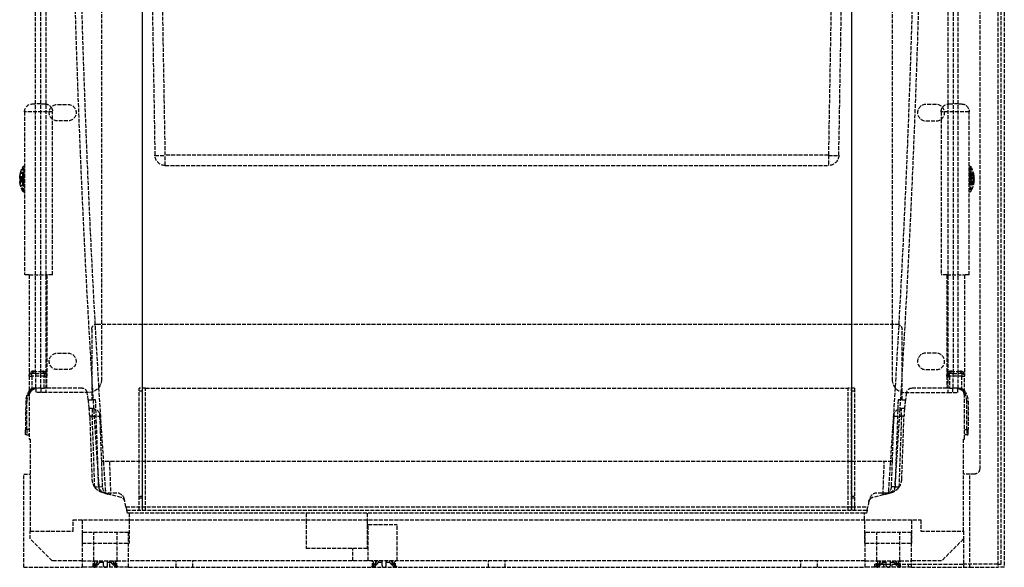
# Model space of a CAD drawing. Header units: millimetres. Extents: x 0 to 388, y 0 to 423.
# Tile 1 of 2: x 5 to 385, y 0 to 211. Entities that reach past the tile are written whole.
import ezdxf

# ---------------------------------------------------------------- set-up
doc = ezdxf.new("R2010")
doc.units = ezdxf.units.MM
doc.header["$LTSCALE"] = 10
doc.linetypes.add('ALLCAD_Strich', pattern=[0.2, 0.15, -0.05])
doc.layers.add('BESCH_KONT_sich_schn_ansi_2d', color=40, linetype='Continuous')

msp = doc.modelspace()

# ---------------------------------------------------------------- linework, layer by layer
at = {"layer": 'BESCH_KONT_sich_schn_ansi_2d', "linetype": 'ALLCAD_Strich', "extrusion": (0, 1, -2.22045e-16)}
for p, q in [((375.75, 389.25), (375.75, 38)), ((382.75, 390.25), (382.75, 0)), ((384, 1.25), (384, 390.25)), ((385.25, 390.25), (385.25, 0)), ((11.5, 74.84), (11.5, 348.42)), ((13.5, 348.42), (13.5, 74.84)), ((15.5, 348.49), (15.5, 67.49)), ((363.5, 348.49), (363.5, 67.49)), ((365.5, 348.42), (365.5, 74.84)), ((367.5, 74.84), (367.5, 348.42)), ((37, 343.49), (37, 72.49)), ((54.35, 344.57), (57.59, 159.02)), ((61.59, 159.02), (58.35, 344.57)), ((320.65, 344.57), (317.41, 159.02)), ((321.41, 159.02), (324.65, 344.57)), ((342, 343.49), (342, 72.49)), ((10.3, 178.84), (11.5, 178.84)), ((13.5, 178.84), (11.5, 178.84)), ((13.5, 178.84), (15.1, 178.84)), ((20, 178.69), (24, 178.69)), ((359, 178.69), (355, 178.69)), ((363.9, 178.84), (365.5, 178.84)), ((367.5, 178.84), (365.5, 178.84)), ((367.5, 178.84), (368.7, 178.84)), ((7.3, 175.84), (7.3, 112.84)), ((18.1, 175.84), (7.3, 175.84)), ((18.1, 172.92), (18.1, 175.84)), ((360.9, 175.84), (360.9, 172.92)), ((371.7, 175.84), (360.9, 175.84)), ((371.7, 112.84), (371.7, 175.84)), ((18.1, 112.84), (18.1, 172.92)), ((24, 172.29), (20, 172.29)), ((355, 172.29), (359, 172.29)), ((360.9, 172.92), (360.9, 112.84)), ((61.59, 155.09), (61.59, 159.02)), ((317.41, 159.02), (61.59, 159.02)), ((317.41, 159.02), (317.41, 155.09)), ((7.3, 152.39), (5.75, 152.39)), ((5.75, 152.19), (7.3, 152.19)), ((6.67, 145.1), (6.67, 154.59)), ((7.1, 144.84), (7.1, 154.84)), ((7.1, 154.84), (7.3, 154.84)), ((61.59, 155.09), (317.41, 155.09)), ((371.9, 154.84), (371.7, 154.84)), ((373.25, 152.08), (371.7, 152.08)), ((371.9, 154.84), (371.9, 153.05)), ((371.9, 153.05), (371.9, 144.84)), ((372.33, 154.59), (372.33, 152.89)), ((372.33, 152.89), (372.33, 145.1)), ((5.43, 150.44), (5.73, 150.44)), ((5.73, 150.23), (5.43, 150.23)), ((7.3, 149.46), (5.43, 149.46)), ((5.43, 149.25), (5.44, 149.25)), ((5.44, 149.25), (7.3, 149.25)), ((5.73, 150.44), (7.3, 150.44)), ((7.3, 150.23), (5.73, 150.23)), ((5.75, 150.84), (7.3, 150.84)), ((7.3, 149.86), (5.75, 149.86)), ((7.3, 149.82), (5.75, 149.82)), ((5.75, 148.84), (7.3, 148.84)), ((371.7, 151.83), (373.25, 151.83)), ((371.7, 151.44), (373.25, 151.44)), ((373.25, 151.06), (371.7, 151.06)), ((371.7, 150.55), (373.43, 150.55)), ((373.56, 149.91), (371.7, 149.91)), ((373.57, 149.78), (371.7, 149.78)), ((371.7, 149.14), (373.49, 149.14)), ((373.25, 148.63), (371.7, 148.63)), ((371.7, 148.25), (373.25, 148.25)), ((373.43, 150.55), (373.57, 150.55)), ((373.49, 149.14), (373.57, 149.14)), ((373.57, 149.91), (373.56, 149.91)), ((5.75, 147.5), (7.3, 147.5)), ((7.3, 147.29), (5.75, 147.29)), ((7.1, 144.84), (7.3, 144.84)), ((371.7, 147.86), (373.25, 147.86)), ((373.25, 147.6), (371.7, 147.6)), ((371.9, 144.84), (371.7, 144.84)), ((9.1, 112.84), (7.3, 112.84)), ((9.1, 112.84), (9.1, 73.84)), ((9.1, 112.84), (15.9, 112.84)), ((15.9, 112.84), (15.9, 73.84)), ((18.1, 112.84), (15.9, 112.84)), ((363.1, 112.84), (360.9, 112.84)), ((363.1, 112.84), (369.9, 112.84)), ((363.1, 112.84), (363.1, 73.84)), ((369.9, 112.84), (369.9, 73.84)), ((371.7, 112.84), (369.9, 112.84)), ((33.2, 91.84), (33.2, 67.64)), ((35.2, 93.84), (343.8, 93.84)), ((345.8, 67.64), (345.8, 91.84)), ((20, 82.69), (24, 82.69)), ((359, 82.69), (355, 82.69)), ((24, 76.29), (20, 76.29)), ((355, 76.29), (359, 76.29)), ((9.1, 73.84), (9.1, 49.5)), ((9.1, 73.84), (10.1, 73.84)), ((11.53, 74.84), (10.1, 74.84)), ((10.1, 73.84), (10.1, 74.83)), ((14.9, 73.84), (10.1, 73.84)), ((10.1, 73.84), (10.1, 68.33)), ((11.53, 74.84), (11.53, 69.04)), ((13.5, 74.84), (13.56, 74.84)), ((14.9, 74.84), (13.56, 74.84)), ((13.56, 69.09), (13.56, 74.84)), ((14.9, 74.83), (14.9, 73.84)), ((14.9, 73.84), (15.9, 73.84)), ((14.9, 69.09), (14.9, 73.84)), ((15.9, 69.09), (15.9, 73.84)), ((363.1, 73.84), (363.1, 69.09)), ((363.1, 73.84), (364.1, 73.84)), ((365.44, 74.84), (364.1, 74.84)), ((364.1, 73.84), (364.1, 74.83)), ((368.9, 73.84), (364.1, 73.84)), ((364.1, 73.84), (364.1, 69.09)), ((365.44, 74.84), (365.44, 69.09)), ((365.44, 74.84), (365.5, 74.84)), ((368.9, 74.84), (367.47, 74.84)), ((367.47, 69.04), (367.47, 74.84)), ((368.9, 74.83), (368.9, 73.84)), ((368.9, 73.84), (369.9, 73.84)), ((368.9, 68.33), (368.9, 73.84)), ((369.9, 49.5), (369.9, 73.84)), ((12.1, 69.09), (10.8, 69.09)), ((10.8, 69.09), (10.8, 68.8)), ((11.63, 69.06), (11.63, 67.49)), ((13.77, 69.09), (12.1, 69.09)), ((13.77, 69.09), (14.9, 69.09)), ((13.77, 67.49), (13.77, 69.09)), ((15.9, 69.09), (14.9, 69.09)), ((29.51, 69.09), (15.9, 69.09)), ((54, 69.09), (51.5, 69.09)), ((51.5, 22.09), (51.5, 69.09)), ((52.75, 22.09), (52.75, 69.09)), ((54, 22.09), (54, 69.09)), ((54, 69.09), (325, 69.09)), ((325, 22.09), (325, 69.09)), ((327.5, 69.09), (325, 69.09)), ((326.25, 22.09), (326.25, 69.09)), ((327.5, 69.09), (327.5, 22.09)), ((363.1, 69.09), (349.49, 69.09)), ((364.1, 69.09), (363.1, 69.09)), ((364.1, 69.09), (365.23, 69.09)), ((365.23, 69.09), (365.23, 67.49)), ((366.9, 69.09), (365.23, 69.09)), ((366.9, 69.09), (368.2, 69.09)), ((367.37, 67.49), (367.37, 69.06)), ((368.2, 69.09), (368.2, 68.8)), ((15.5, 67.49), (11.63, 67.49)), ((32, 67.49), (15.5, 67.49)), ((31.88, 64.65), (31.49, 67.37)), ((31.88, 64.65), (33.2, 64.65)), ((33.2, 67.64), (33.2, 64.65)), ((34.72, 64.65), (33.2, 64.65)), ((35.88, 31.57), (34.72, 64.65)), ((52.75, 67.95), (51.5, 67.95)), ((327.5, 67.95), (326.25, 67.95)), ((344.28, 64.65), (343.12, 31.57)), ((345.8, 64.65), (344.28, 64.65)), ((345.8, 64.65), (345.8, 67.64)), ((345.8, 64.65), (347.12, 64.65)), ((347, 67.49), (363.5, 67.49)), ((347.51, 67.37), (347.12, 64.65)), ((363.5, 67.49), (367.37, 67.49)), ((7.75, 64.09), (7.65, 53.15)), ((8.15, 53.16), (8.25, 64.11)), ((33.44, 61.29), (32.26, 61.29)), ((33.44, 61.29), (33.44, 58.29)), ((346.74, 61.29), (345.56, 61.29)), ((345.56, 58.29), (345.56, 61.29)), ((370.85, 53.16), (370.75, 64.11)), ((371.25, 64.09), (371.35, 53.15)), ((33.44, 58.29), (32.44, 58.29)), ((32.45, 58.09), (33.29, 33.98)), ((33.44, 58.29), (36.23, 58.39)), ((34.4, 30.95), (33.44, 58.29)), ((37.05, 40.84), (36.44, 58.4)), ((342.56, 58.4), (341.95, 40.84)), ((342.77, 58.39), (345.56, 58.29)), ((345.56, 58.29), (344.6, 30.95)), ((346.56, 58.29), (345.56, 58.29)), ((345.71, 33.98), (346.55, 58.09)), ((7.64, 51.6), (7.65, 53.15)), ((8.15, 53.16), (8.14, 51.09)), ((8.14, 51.09), (8.84, 51.09)), ((9.1, 53.16), (8.15, 53.16)), ((9.1, 51.61), (8.84, 51.09)), ((9.1, 49.5), (9.5, 49.5)), ((9.5, 49.5), (9.5, 14)), ((369.5, 14), (369.5, 49.5)), ((369.5, 49.5), (369.9, 49.5)), ((369.9, 53.16), (370.85, 53.16)), ((369.9, 51.61), (370.16, 51.09)), ((370.86, 51.09), (370.16, 51.09)), ((370.85, 53.16), (370.86, 51.09)), ((371.36, 51.6), (371.35, 53.15)), ((341.95, 40.84), (37.05, 40.84)), ((37.4, 31.05), (37.05, 40.84)), ((40.06, 40.84), (40.5, 28.02)), ((338.5, 28.02), (338.94, 40.84)), ((341.95, 40.84), (341.6, 31.05)), ((7, 0), (7, 36)), ((7, 36), (9.5, 36)), ((372, 36), (369.5, 36)), ((373.75, 36), (372, 36)), ((372, 0), (372, 36)), ((37.4, 31.05), (34.4, 30.95)), ((344.6, 30.95), (341.6, 31.05)), ((42.87, 28.67), (38.88, 28.67)), ((40.5, 28.02), (39.62, 28.26)), ((44.55, 26.94), (40.5, 28.02)), ((51.5, 27.5), (52.75, 27.5)), ((52.75, 26.64), (51.5, 26.64)), ((326.25, 27.5), (327.5, 27.5)), ((327.5, 26.64), (326.25, 26.64)), ((338.5, 28.02), (334.45, 26.94)), ((340.12, 28.67), (336.13, 28.67)), ((339.38, 28.26), (338.5, 28.02)), ((45.99, 25.42), (45.81, 26.3)), ((46.43, 23.34), (45.99, 25.42)), ((46.43, 23.34), (332.57, 23.34)), ((46.43, 23.34), (46.7, 22.09)), ((332.3, 22.09), (332.57, 23.34)), ((333.01, 25.42), (332.57, 23.34)), ((333.19, 26.3), (333.01, 25.42)), ((46.7, 22.09), (332.3, 22.09)), ((46.97, 20.84), (46.7, 22.09)), ((47.7, 20.84), (46.97, 20.84)), ((47.7, 20.84), (47.7, 18.34)), ((331.3, 20.84), (47.7, 20.84)), ((116, 20.84), (116, 18.34)), ((139.5, 20.84), (139.5, 18.34)), ((331.3, 18.34), (331.3, 20.84)), ((332.03, 20.84), (331.3, 20.84)), ((332.3, 22.09), (332.03, 20.84)), ((26, 14), (26, 18.34)), ((26, 18.34), (353, 18.34)), ((29.5, 18.34), (29.5, 9.34)), ((47.7, 18.34), (47.7, 9.34)), ((116, 18.34), (116, 7.29)), ((139.5, 18.34), (139.5, 7.29)), ((139.5, 16.5), (139.9, 16.5)), ((139.9, 16.5), (151.1, 16.5)), ((139.9, 2.5), (139.9, 16.5)), ((151.1, 2.5), (151.1, 16.5)), ((331.3, 18.34), (331.3, 9.34)), ((349.5, 18.34), (349.5, 9.34)), ((353, 18.34), (353, 14)), ((9.5, 14), (26, 14)), ((9.5, 10.94), (9.5, 14)), ((16.99, 14.01), (16.99, 14.01)), ((16.99, 14), (16.99, 14.01)), ((16.99, 14.01), (16.99, 14)), ((16.99, 14.01), (16.99, 14.01)), ((16.99, 14.01), (16.99, 14)), ((16.99, 14), (16.99, 14)), ((16.99, 14), (16.99, 14)), ((17, 14), (17, 14.01)), ((17, 14), (17, 14.01)), ((17, 14.01), (17, 14.01)), ((17, 14.01), (17, 14)), ((17, 14.01), (17, 14.01)), ((17, 14), (17, 14.01)), ((17, 14.01), (17, 14.01)), ((17, 14.01), (17, 14.01)), ((17, 14), (17, 14)), ((17, 14), (17, 14)), ((17, 14), (17, 14)), ((17, 14), (17, 14)), ((17.01, 14.01), (17.01, 14.01)), ((17.01, 14.01), (17.01, 14)), ((17.01, 14.01), (17.01, 14.01)), ((17.01, 14.01), (17.01, 14)), ((17.01, 14), (17.01, 14.01)), ((17.01, 14), (17.01, 14)), ((17.01, 14), (17.01, 14)), ((29.61, 0), (29.61, 13.5)), ((47.41, 13.5), (29.61, 13.5)), ((34.04, 2.5), (34.04, 13.5)), ((42.98, 2.5), (42.98, 13.5)), ((47.41, 0), (47.41, 13.5)), ((331.59, 0), (331.59, 13.5)), ((349.39, 13.5), (331.59, 13.5)), ((336.03, 2.5), (336.03, 13.5)), ((344.96, 2.5), (344.96, 13.5)), ((349.39, 0), (349.39, 13.5)), ((353, 14), (369.5, 14)), ((369.5, 14), (369.5, 10.94)), ((17.94, 2.5), (9.5, 10.94)), ((29.5, 9.34), (29.61, 9.34)), ((29.61, 9.34), (47.41, 9.34)), ((47.41, 9.34), (47.7, 9.34)), ((331.3, 9.34), (331.59, 9.34)), ((331.59, 9.34), (349.39, 9.34)), ((349.39, 9.34), (349.5, 9.34)), ((369.5, 10.94), (361.07, 2.5)), ((369.5, 10.94), (369.5, 0)), ((139.5, 7.29), (116, 7.29)), ((134, 2.5), (134, 7.29)), ((7, 0), (29.61, 0)), ((29.61, 2.5), (17.94, 2.5)), ((29.61, 2.5), (34.04, 2.5)), ((47.41, 0), (29.61, 0)), ((35.46, 1.95), (33.51, 0)), ((33.75, 0), (33.75, 2.5)), ((34.04, 2.5), (42.98, 2.5)), ((34.07, 0.09), (34.07, 2.5)), ((34.47, 0.72), (34.47, 2.5)), ((35.27, 0.72), (35.27, 2.5)), ((35.46, 1.95), (35.46, 2.5)), ((35.46, 1.95), (35.56, 1.95)), ((35.56, 1.95), (35.56, 2.5)), ((36.36, 1.95), (36.36, 2.5)), ((36.36, 1.95), (37.71, 1.95)), ((37.71, 0.72), (37.71, 2.5)), ((39.31, 0.72), (39.31, 2.5)), ((39.31, 1.95), (40.66, 1.95)), ((40.25, 0), (40.25, 2.5)), ((40.66, 1.95), (40.66, 2.5)), ((41.46, 1.95), (41.46, 2.5)), ((41.46, 1.95), (41.56, 1.95)), ((41.56, 1.95), (41.56, 2.5)), ((41.56, 1.95), (43.51, 0)), ((41.75, 0.72), (41.75, 2.5)), ((42.55, 0.72), (42.55, 2.5)), ((42.95, 0.09), (42.95, 2.5)), ((42.98, 2.5), (47.41, 2.5)), ((331.59, 2.5), (47.41, 2.5)), ((47.41, 0), (331.59, 0)), ((65.75, 0), (65.75, 2.5)), ((72.25, 0), (72.25, 2.5)), ((142.95, 1.95), (141, 0)), ((141.56, 0.09), (141.56, 2.5)), ((141.96, 0.72), (141.96, 2.5)), ((142.76, 0.72), (142.76, 2.5)), ((142.95, 1.95), (142.95, 2.5)), ((142.95, 1.95), (143.05, 1.95)), ((143.05, 1.95), (143.05, 2.5)), ((143.85, 1.95), (143.85, 2.5)), ((143.85, 1.95), (145.2, 1.95)), ((145.2, 0.72), (145.2, 2.5)), ((146.8, 0.72), (146.8, 2.5)), ((146.8, 1.95), (148.15, 1.95)), ((148.15, 1.95), (148.15, 2.5)), ((148.95, 1.95), (148.95, 2.5)), ((148.95, 1.95), (149.05, 1.95)), ((149.05, 1.95), (149.05, 2.5)), ((149.05, 1.95), (151, 0)), ((149.24, 0.72), (149.24, 2.5)), ((150.04, 0.72), (150.04, 2.5)), ((150.44, 0.09), (150.44, 2.5)), ((186.25, 0), (186.25, 2.5)), ((192.75, 0), (192.75, 2.5)), ((306.75, 0), (306.75, 2.5)), ((313.25, 0), (313.25, 2.5)), ((331.59, 2.5), (336.03, 2.5)), ((349.39, 0), (331.59, 0)), ((335.81, 1.25), (335.25, 1.25)), ((335.25, 0), (335.25, 1.25)), ((337.44, 1.95), (335.49, 0)), ((335.81, 1.25), (369.5, 1.25)), ((335.81, 1.25), (335.81, 0)), ((336.03, 2.5), (344.96, 2.5)), ((336.05, 0.09), (336.05, 2.5)), ((336.45, 0.72), (336.45, 2.5)), ((337.25, 0.72), (337.25, 2.5)), ((337.44, 1.95), (337.44, 2.5)), ((337.44, 1.95), (337.54, 1.95)), ((337.54, 1.95), (337.54, 2.5)), ((338.34, 1.95), (338.34, 2.5)), ((338.34, 1.95), (339.69, 1.95)), ((338.75, 0), (338.75, 2.5)), ((339.69, 0.72), (339.69, 2.5)), ((341.29, 0.72), (341.29, 2.5)), ((341.29, 1.95), (342.64, 1.95)), ((341.9, 1.25), (341.9, 0)), ((342.64, 1.95), (342.64, 2.5)), ((343.44, 1.95), (343.44, 2.5)), ((343.44, 1.95), (343.54, 1.95)), ((343.54, 1.95), (343.54, 2.5)), ((343.54, 1.95), (345.49, 0)), ((343.73, 0.72), (343.73, 2.5)), ((344.53, 0.72), (344.53, 2.5)), ((344.93, 0.09), (344.93, 2.5)), ((344.96, 2.5), (349.39, 2.5)), ((345.25, 0), (345.25, 2.5)), ((348.1, 1.25), (348.1, 0)), ((361.07, 2.5), (349.39, 2.5)), ((349.39, 0), (372, 0)), ((382.75, 1.25), (369.5, 1.25)), ((382.75, 1.25), (384, 1.25)), ((372, 0), (382.75, 0)), ((385.25, 0), (382.75, 0))]:
    msp.add_line(p, q, dxfattribs=at)
at = {"layer": 'BESCH_KONT_sich_schn_ansi_2d', "linetype": 'ALLCAD_Strich', "extrusion": (0, -2.22045e-16, -1)}
for centre, radius, start, end in [((-10.3, 175.84), 3, 0, 90), ((-15.1, 175.84), 3, 90, 145.043), ((-20, 175.49), 3.2, 270, 90), ((-24, 175.49), 3.2, 90, 270), ((-363.9, 175.84), 3, 34.957, 90), ((-368.7, 175.84), 3, 90, 180), ((-15.1, 175.84), 3, 145.043, 180), ((-363.9, 175.84), 3, 0, 34.957), ((-61.59, 159.09), 4, 270, 359), ((-317.41, 159.09), 4, 181, 270), ((-14.94, 149.84), 9.54, 14.9049, 29.8628), ((-7.1, 154.34), 0.5, 29.8628, 90), ((-371.9, 154.34), 0.5, 90, 150.1372), ((-364.06, 149.84), 9.54, 150.1372, 175.3078), ((-364.06, 149.84), 9.54, 184.6922, 209.8628), ((-14.94, 149.84), 9.54, 330.1372, 345.0951), ((-7.1, 145.34), 0.5, 270, 330.1372), ((-371.9, 145.34), 0.5, 209.8628, 270), ((-35.2, 91.84), 2, 360, 90), ((-343.8, 91.84), 2, 90, 180), ((-20, 79.49), 3.2, 270, 90), ((-24, 79.49), 3.2, 90, 270), ((-10.1, 73.84), 1, 0, 90), ((-14.9, 73.84), 1, 90, 180), ((-32, 72.49), 5, 180, 270), ((-364.1, 73.84), 1, 360, 90), ((-368.9, 73.84), 1, 90, 180), ((-10.8, 67.11), 1.5, 37.75, 73.9462), ((-12.1, 66.09), 3, 48.1897, 79.074), ((-366.9, 66.09), 3, 100.926, 131.8103), ((-368.2, 67.09), 2, 90, 142.25), ((-14.75, 64.05), 6.5, 0.5, 29.6365), ((-14.75, 64.05), 6.5, 29.6365, 37.75), ((-364.25, 64.03), 7, 142.25, 143.8131), ((-364.25, 64.03), 7, 143.8131, 179.5), ((-33.44, 58.29), 3, 90, 178), ((-345.56, 58.29), 3, 2, 90), ((30.37, 55.9), 62.86, 177.8176, 178), ((-409.37, 55.9), 62.86, 2, 2.1824), ((-8.14, 51.59), 0.5, 270, 0.5), ((-373.75, 38), 2, 180, 270), ((-40.39, 31.16), 6, 357.1365, 358), ((-38.88, 31.67), 3, 270, 358), ((-40.39, 31.16), 3, 285, 358), ((-338.61, 31.16), 3, 182, 255), ((-340.12, 31.67), 3, 182, 270), ((-338.61, 31.16), 6, 182, 182.8635), ((-16.99, 14.01), 0.00271, 0, 90), ((-16.99, 14.01), 0.00116, 90, 180), ((-16.99, 14), 0.00271, 270, 0), ((-16.99, 14), 0.00116, 180, 270), ((-17.01, 14.01), 0.00271, 0, 90), ((-17, 14.01), 0.00093, 90, 180), ((-17, 14.01), 0.00093, 180, 270), ((-17.01, 14), 0.00271, 270, 0), ((-17.01, 14.01), 0.00116, 90, 180), ((-17.01, 14), 0.00116, 180, 270)]:
    msp.add_arc(centre, radius, start, end, dxfattribs=at)
at = {"layer": 'BESCH_KONT_sich_schn_ansi_2d', "linetype": 'ALLCAD_Strich'}
for centre, radius, start, end in [((355, 175.49), 3.2, 90, 270), ((359, 175.49), 3.2, 270, 90), ((355, 79.49), 3.2, 90, 270), ((359, 79.49), 3.2, 270, 90), ((347, 72.49), 5, 180, 270), ((10.8, 67.09), 2, 90, 142.25), ((12.1, 66.09), 3, 90, 99.0711), ((29.51, 67.09), 2, 11.537, 90), ((349.49, 67.09), 2, 90, 168.463), ((366.9, 66.09), 3, 80.9289, 90), ((368.2, 67.11), 1.5, 37.75, 73.9462), ((14.75, 64.03), 7, 143.8131, 179.5), ((14.75, 64.03), 7, 142.25, 143.8131), ((29.51, 67.09), 2, 8, 11.537), ((-30.37, 55.9), 62.86, 4.9225, 8), ((409.37, 55.9), 62.86, 172, 175.0775), ((349.49, 67.09), 2, 168.463, 172), ((364.25, 64.05), 6.5, 29.6365, 37.75), ((364.25, 64.05), 6.5, 0.5, 29.6365), ((370.86, 51.59), 0.5, 270, 0.5), ((38.79, 34.17), 5.5, 182, 217.1091), ((340.21, 34.17), 5.5, 322.8909, 358), ((42.87, 25.67), 3, 12, 90), ((44.04, 25), 2, 12, 75), ((334.96, 25), 2, 105, 168), ((336.13, 25.67), 3, 90, 168), ((16.99, 14.01), 0.00116, 90, 180), ((16.99, 14.01), 0.00271, 0, 90), ((16.99, 14), 0.00116, 180, 270), ((16.99, 14), 0.00271, 270, 0), ((17, 14.01), 0.00217, 270, 360), ((17, 14.01), 0.00217, 0, 90), ((17.01, 14.01), 0.00116, 90, 180), ((17.01, 14.01), 0.00271, 0, 90), ((17.01, 14), 0.00116, 180, 270), ((17.01, 14), 0.00271, 270, 0)]:
    msp.add_arc(centre, radius, start, end, dxfattribs=at)
for centre, major_axis, ratio, start_param, end_param in [((61.59, 159.09), (-4, -0.07), 0.01745, 0, 1.570492), ((317.41, 159.09), (-4, 0.07), 0.01745, 1.571101, 3.141593), ((14.94, 149.95), (-9.52, 0), 0.979009, -0.254915, -0.052521), ((14.94, 149.95), (-9.52, 0), 0.979009, -0.265596, -0.254915), ((364.06, 150.16), (9.52, 0), 0.767655, 0.062925, 0.265596), ((14.94, 149.35), (-9.52, 0), 0.203816, -0.265596, -0.052521), ((14.94, 149.95), (-9.52, 0), 0.979009, 0.052521, 0.265596), ((14.94, 149.35), (-9.52, 0), 0.203816, 0.052521, 0.265596), ((14.94, 150.35), (-9.2, 0), 0.979009, -0.054351, 0.054351), ((364.06, 151.45), (9.2, 0), 0.767655, -0.054351, 0.054351), ((364.06, 149.46), (9.52, 0), 0.640863, 0.052521, 0.265596), ((364.06, 150.16), (9.52, 0), 0.767655, -0.265596, -0.052521), ((364.06, 149.46), (9.52, 0), 0.640863, -0.265596, -0.052521), ((364.06, 147.92), (9.2, 0), 0.640863, -0.054351, 0.054351), ((364.06, 150.16), (9.52, 0), 0.767655, 0.052521, 0.062925), ((14.94, 147.4), (-9.2, 0), 0.203816, -0.054351, 0.054351), ((14.9, 75.82), (0.094, -0.996), 0.543747, -1.622211, -0.172325), ((368.9, 75.82), (0.094, -0.996), 0.543747, -1.622211, -0.172325), ((9.61, 68.01), (-0.395, 0.306), 0.027601, -1.549429, 0), ((8.25, 64.09), (-0.5, 0.004), 0.034898, -1.570492, 0), ((8.15, 53.15), (-0.5, 0.004), 0.034898, -1.570492, 0)]:
    msp.add_ellipse(centre, major_axis=major_axis, ratio=ratio, start_param=start_param, end_param=end_param, dxfattribs=at)
at = {"layer": 'BESCH_KONT_sich_schn_ansi_2d', "linetype": 'ALLCAD_Strich', "extrusion": (0, -2.22045e-16, -1)}
for centre, major_axis, ratio, start_param, end_param in [((14.94, 149.74), (-9.52, 0), 0.979009, 0.074424, 0.265596), ((14.94, 152.29), (-9.2, 0), 0.203816, -0.054351, 0.054351), ((364.06, 151.76), (9.2, 0), 0.640863, -0.054351, 0.054351), ((14.94, 150.33), (-9.52, 0), 0.203816, 0.052521, 0.265596), ((14.94, 149.74), (-9.52, 0), 0.979009, 0.052521, 0.074424), ((14.94, 150.33), (-9.52, 0), 0.203816, -0.254915, -0.052521), ((14.94, 149.74), (-9.52, 0), 0.979009, -0.265596, -0.052521), ((14.94, 150.33), (-9.52, 0), 0.203816, -0.265596, -0.254915), ((14.94, 149.33), (-9.2, 0), 0.979009, -0.054351, 0.054351), ((364.06, 150.23), (9.52, 0), 0.640863, -0.265596, -0.052521), ((364.06, 149.52), (9.52, 0), 0.767655, -0.265596, -0.140612), ((364.06, 150.23), (9.52, 0), 0.640863, 0.062925, 0.265596), ((364.06, 149.52), (9.52, 0), 0.767655, 0.052521, 0.265596), ((364.06, 148.24), (9.2, 0), 0.767655, -0.054351, 0.054351), ((364.06, 149.52), (9.52, 0), 0.767655, -0.140612, -0.052521), ((364.06, 150.23), (9.52, 0), 0.640863, 0.052521, 0.062925), ((9.71, 75.81), (0.196, -0.981), 0.627267, -1.445793, 0), ((10.1, 75.82), (-0.094, -0.996), 0.543747, -1.622211, -0.172325), ((363.71, 75.81), (0.196, -0.981), 0.627267, -1.445793, 0), ((370.75, 64.09), (0.5, 0.004), 0.034898, -1.570492, 0), ((370.85, 53.15), (0.5, 0.004), 0.034898, -1.570492, 0)]:
    msp.add_ellipse(centre, major_axis=major_axis, ratio=ratio, start_param=start_param, end_param=end_param, dxfattribs=at)
at = {"layer": 'BESCH_KONT_sich_schn_ansi_2d', "linetype": 'ALLCAD_Strich', "extrusion": (-6.16298e-33, -2.22045e-16, -1)}
for centre in [(15.29, 75.81), (369.29, 75.81)]:
    msp.add_ellipse(centre, major_axis=(-0.196, -0.981), ratio=0.627267, start_param=0, end_param=1.445793, dxfattribs=at)
at = {"layer": 'BESCH_KONT_sich_schn_ansi_2d', "linetype": 'ALLCAD_Strich', "extrusion": (-3.08149e-33, -2.22045e-16, -1)}
msp.add_ellipse((364.1, 75.82), major_axis=(-0.094, -0.996), ratio=0.543747, start_param=-1.622211, end_param=-0.172325, dxfattribs=at)
at = {"layer": 'BESCH_KONT_sich_schn_ansi_2d', "linetype": 'ALLCAD_Strich', "extrusion": (-1.2326e-32, -2.22045e-16, -1)}
msp.add_ellipse((369.39, 68.01), major_axis=(0.395, 0.306), ratio=0.027601, start_param=-1.549429, end_param=0, dxfattribs=at)
at = {"layer": 'BESCH_KONT_sich_schn_ansi_2d', "linetype": 'ALLCAD_Strich'}
for points in [[(27.49, 345.09), (27.49, 253.18), (30.28, 161.26), (35.88, 69.34)], [(52.72, 345.09), (52.72, 237.43), (52.72, 129.76), (52.72, 22.09)], [(52.72, 344.57), (52.72, 243.33), (52.72, 142.09), (52.72, 40.84)], [(326.28, 345.09), (326.28, 237.43), (326.28, 129.76), (326.28, 22.09)], [(326.28, 344.57), (326.28, 243.33), (326.28, 142.09), (326.28, 40.84)], [(351.51, 345.09), (351.51, 253.18), (348.72, 161.26), (343.12, 69.34)], [(11.53, 69.04), (11.55, 69.04), (11.58, 69.05), (11.63, 69.06)], [(35.88, 69.34), (36.46, 59.84), (37.06, 50.34), (37.7, 40.84)], [(343.12, 69.34), (342.54, 59.84), (341.94, 50.34), (341.3, 40.84)], [(367.37, 69.06), (367.42, 69.05), (367.45, 69.04), (367.47, 69.04)], [(34.07, 61.23), (33.93, 63.41), (33.79, 65.59), (33.66, 67.78)], [(344.93, 61.23), (344.26, 50.59), (343.55, 39.96), (342.8, 29.32)], [(36.19, 59.49), (36.19, 59.49), (36.19, 59.49), (36.19, 59.49)], [(342.81, 59.49), (342.81, 59.49), (342.81, 59.49), (342.81, 59.49)], [(37.7, 40.84), (37.97, 36.83), (38.25, 32.82), (38.53, 28.81)], [(52.72, 40.84), (52.72, 34.59), (52.72, 28.34), (52.72, 22.09)], [(326.28, 40.84), (326.28, 34.59), (326.28, 28.34), (326.28, 22.09)], [(341.3, 40.84), (341.03, 36.83), (340.75, 32.82), (340.47, 28.81)], [(37.37, 28.86), (37.37, 28.86), (37.37, 28.86), (37.37, 28.86)], [(37.37, 28.86), (37.37, 28.86), (37.37, 28.86), (37.37, 28.86)], [(38.24, 28.63), (37.96, 28.7), (37.66, 28.78), (37.37, 28.86)], [(38.24, 28.63), (38.34, 28.6), (38.44, 28.57), (38.54, 28.55)], [(38.24, 28.63), (38.24, 28.63), (38.24, 28.63), (38.24, 28.63)], [(38.53, 28.81), (38.53, 28.72), (38.54, 28.63), (38.54, 28.55)], [(38.54, 28.55), (38.9, 28.45), (39.26, 28.35), (39.62, 28.26)], [(44.55, 26.94), (44.55, 26.94), (44.55, 26.94), (44.55, 26.94)], [(339.38, 28.26), (339.74, 28.35), (340.1, 28.45), (340.46, 28.55)], [(340.47, 28.81), (340.47, 28.72), (340.46, 28.63), (340.46, 28.55)], [(340.46, 28.55), (340.56, 28.57), (340.66, 28.6), (340.76, 28.63)], [(340.76, 28.63), (341.04, 28.7), (341.34, 28.78), (341.63, 28.86)], [(340.76, 28.63), (340.76, 28.63), (340.76, 28.63), (340.76, 28.63)], [(341.63, 28.86), (341.63, 28.86), (341.63, 28.86), (341.63, 28.86)], [(341.63, 28.86), (341.63, 28.86), (341.63, 28.86), (341.63, 28.86)], [(46.7, 22.09), (46.7, 22.09), (46.7, 22.09), (46.7, 22.09)], [(46.7, 22.09), (46.7, 22.09), (46.7, 22.09), (46.7, 22.09)], [(332.3, 22.09), (332.3, 22.09), (332.3, 22.09), (332.3, 22.09)], [(332.3, 22.09), (332.3, 22.09), (332.3, 22.09), (332.3, 22.09)]]:
    msp.add_open_spline(points, degree=3, dxfattribs=at)
for points, knots in [([(33.66, 67.78), (33.63, 68.26), (33.6, 68.75), (32.32, 89.45), (31.21, 109.68), (29.26, 150.05), (28.42, 170.2), (27.01, 210.38), (26.45, 230.42), (25.89, 256.56), (25.77, 262.66), (25.66, 268.76)], [38.538192, 38.538192, 38.538192, 38.538192, 40.000164, 40.000164, 100.766688, 100.766688, 161.256414, 161.256414, 221.394236, 221.394236, 239.696681, 239.696681, 239.696681, 239.696681]), ([(353.34, 268.76), (353.2, 261.1), (353.05, 253.45), (352.43, 225.96), (351.85, 206.12), (350.43, 166.36), (349.58, 146.44), (347.65, 106.93), (346.56, 87.35), (345.34, 67.78)], [76.337207, 76.337207, 76.337207, 76.337207, 99.307354, 99.307354, 158.831716, 158.831716, 218.66272, 218.66272, 277.495573, 277.495573, 277.495573, 277.495573]), ([(9.1, 73.84), (9.1, 74.06), (9.13, 74.28), (9.25, 74.73), (9.35, 74.96), (9.61, 75.35), (9.76, 75.51), (10.07, 75.71), (10.2, 75.77), (10.34, 75.81)], [-0.00103, -0.00103, -0.00103, -0.00103, 0.1152918, 0.1152918, 0.2487432, 0.2487432, 0.3639066, 0.3639066, 0.4358837, 0.4358837, 0.4358837, 0.4358837]), ([(10.1, 74.83), (10.1, 74.83), (10.09, 74.83), (10.03, 74.84), (9.96, 74.84), (9.9, 74.82)], [-1.31867305, -1.31867305, -1.31867305, -1.31867305, -1.31629987, -1.31629987, -1.26980433, -1.26980433, -1.26980433, -1.26980433]), ([(14.9, 74.83), (14.49, 74.81), (14.04, 74.77), (13.04, 74.71), (12.5, 74.7), (11.56, 74.73), (11.16, 74.76), (10.54, 74.81), (10.32, 74.82), (10.1, 74.83)], [-0.5104667, -0.5104667, -0.5104667, -0.5104667, -0.3628384, -0.3628384, -0.2015769, -0.2015769, -0.0775296, -0.0775296, 0, 0, 0, 0]), ([(10.34, 75.81), (10.43, 75.83), (10.53, 75.84), (10.64, 75.82), (10.64, 75.82), (10.65, 75.82)], [1.26980433, 1.26980433, 1.26980433, 1.26980433, 1.31629987, 1.31629987, 1.31867305, 1.31867305, 1.31867305, 1.31867305]), ([(10.65, 75.82), (10.81, 75.8), (10.99, 75.77), (11.46, 75.68), (11.77, 75.62), (12.5, 75.56), (12.92, 75.58), (13.69, 75.7), (14.04, 75.78), (14.35, 75.82)], [0, 0, 0, 0, 0.0775296, 0.0775296, 0.2015769, 0.2015769, 0.3628384, 0.3628384, 0.5104667, 0.5104667, 0.5104667, 0.5104667]), ([(14.35, 75.82), (14.36, 75.82), (14.36, 75.82), (14.47, 75.84), (14.57, 75.83), (14.66, 75.81)], [1.22093562, 1.22093562, 1.22093562, 1.22093562, 1.2233088, 1.2233088, 1.26980433, 1.26980433, 1.26980433, 1.26980433]), ([(14.66, 75.81), (14.77, 75.78), (14.87, 75.73), (15.12, 75.6), (15.25, 75.49), (15.52, 75.18), (15.64, 74.97), (15.84, 74.46), (15.9, 74.15), (15.9, 73.84)], [0, 0, 0, 0, 0.0555369, 0.0555369, 0.1443959, 0.1443959, 0.2712962, 0.2712962, 0.4369137, 0.4369137, 0.4369137, 0.4369137]), ([(15.1, 74.82), (15.04, 74.84), (14.97, 74.84), (14.91, 74.83), (14.9, 74.83), (14.9, 74.83)], [-1.26980433, -1.26980433, -1.26980433, -1.26980433, -1.2233088, -1.2233088, -1.22093563, -1.22093563, -1.22093563, -1.22093563]), ([(363.1, 73.84), (363.1, 74.06), (363.13, 74.28), (363.25, 74.73), (363.35, 74.96), (363.61, 75.35), (363.76, 75.51), (364.07, 75.71), (364.2, 75.77), (364.34, 75.81)], [-0.00103, -0.00103, -0.00103, -0.00103, 0.1152918, 0.1152918, 0.2487432, 0.2487432, 0.3639066, 0.3639066, 0.4358837, 0.4358837, 0.4358837, 0.4358837]), ([(364.1, 74.83), (364.1, 74.83), (364.09, 74.83), (364.03, 74.84), (363.96, 74.84), (363.9, 74.82)], [-0.04886872, -0.04886872, -0.04886872, -0.04886872, -0.04649554, -0.04649554, 0, 0, 0, 0]), ([(368.9, 74.83), (368.69, 74.82), (368.46, 74.81), (367.77, 74.76), (367.27, 74.72), (366.19, 74.7), (365.61, 74.73), (364.73, 74.79), (364.4, 74.82), (364.1, 74.83)], [-0.5104667, -0.5104667, -0.5104667, -0.5104667, -0.4336963, -0.4336963, -0.2818482, -0.2818482, -0.1084031, -0.1084031, 0, 0, 0, 0]), ([(364.34, 75.81), (364.43, 75.83), (364.53, 75.84), (364.64, 75.82), (364.64, 75.82), (364.65, 75.82)], [0, 0, 0, 0, 0.04649554, 0.04649554, 0.04886872, 0.04886872, 0.04886872, 0.04886872]), ([(364.65, 75.82), (364.88, 75.79), (365.13, 75.74), (365.81, 75.62), (366.26, 75.56), (367.1, 75.6), (367.48, 75.67), (368.02, 75.77), (368.19, 75.8), (368.35, 75.82)], [0, 0, 0, 0, 0.1084031, 0.1084031, 0.2818482, 0.2818482, 0.4336963, 0.4336963, 0.5104667, 0.5104667, 0.5104667, 0.5104667]), ([(368.35, 75.82), (368.36, 75.82), (368.36, 75.82), (368.47, 75.84), (368.57, 75.83), (368.66, 75.81)], [-0.04886872, -0.04886872, -0.04886872, -0.04886872, -0.04649554, -0.04649554, 0, 0, 0, 0]), ([(368.66, 75.81), (368.77, 75.78), (368.87, 75.73), (369.12, 75.6), (369.25, 75.49), (369.52, 75.18), (369.64, 74.97), (369.84, 74.46), (369.9, 74.15), (369.9, 73.84)], [0, 0, 0, 0, 0.0555369, 0.0555369, 0.1443959, 0.1443959, 0.2712962, 0.2712962, 0.4369137, 0.4369137, 0.4369137, 0.4369137]), ([(369.1, 74.82), (369.04, 74.84), (368.97, 74.84), (368.91, 74.83), (368.9, 74.83), (368.9, 74.83)], [0, 0, 0, 0, 0.04649554, 0.04649554, 0.04886872, 0.04886872, 0.04886872, 0.04886872]), ([(10.1, 68.33), (9.93, 68.18), (9.79, 68.02), (9.54, 67.67), (9.43, 67.48), (9.18, 66.9), (9.1, 66.48), (9.1, 66.09)], [0, 0, 0, 0, 0.0672402, 0.0672402, 0.1344804, 0.1344804, 0.2689608, 0.2689608, 0.2689608, 0.2689608]), ([(345.34, 67.78), (345.32, 67.33), (345.29, 66.89), (345.15, 64.71), (345.04, 62.97), (344.93, 61.23)], [277.495573, 277.495573, 277.495573, 277.495573, 278.821533, 278.821533, 284.055508, 284.055508, 284.055508, 284.055508]), ([(369.9, 66.09), (369.9, 66.51), (369.8, 66.99), (369.53, 67.55), (369.43, 67.72), (369.19, 68.05), (369.05, 68.2), (368.9, 68.33)], [0.5996159, 0.5996159, 0.5996159, 0.5996159, 0.7424038, 0.7424038, 0.8008233, 0.8008233, 0.8592427, 0.8592427, 0.8592427, 0.8592427]), ([(32.44, 58.29), (32.43, 58.67), (32.41, 59.07), (32.37, 59.81), (32.35, 60.15), (32.31, 60.68), (32.29, 60.91), (32.26, 61.22), (32.26, 61.29), (32.26, 61.29)], [0.9045246, 0.9045246, 0.9045246, 0.9045246, 1.017667, 1.017667, 1.1308095, 1.1308095, 1.2438862, 1.2438862, 1.356963, 1.356963, 1.356963, 1.356963]), ([(36.2, 29.32), (35.97, 32.65), (35.74, 35.97), (35.01, 46.61), (34.53, 53.92), (34.07, 61.23)], [0, 0, 0, 0, 10.000006, 10.000006, 31.977995, 31.977995, 31.977995, 31.977995]), ([(346.74, 61.29), (346.74, 61.29), (346.74, 61.22), (346.71, 60.91), (346.69, 60.68), (346.65, 60.15), (346.63, 59.81), (346.59, 59.07), (346.57, 58.67), (346.56, 58.29)], [0.4520862, 0.4520862, 0.4520862, 0.4520862, 0.5651145, 0.5651145, 0.6781428, 0.6781428, 0.7913337, 0.7913337, 0.9045246, 0.9045246, 0.9045246, 0.9045246]), ([(36.19, 59.49), (36.19, 59.5), (36.19, 59.5), (36.19, 59.48), (36.18, 59.46), (36.18, 59.41), (36.18, 59.34), (36.19, 59.28), (36.19, 59.19), (36.19, 59.1), (36.2, 59.01), (36.2, 58.9), (36.21, 58.79), (36.21, 58.71), (36.22, 58.62), (36.22, 58.54), (36.23, 58.49), (36.23, 58.44), (36.23, 58.39)], [0.1724161, 0.1724161, 0.1724161, 0.1724161, 0.1965572, 0.1965572, 0.1965572, 0.2373499, 0.2373499, 0.2373499, 0.2742404, 0.2742404, 0.2742404, 0.3089153, 0.3089153, 0.3089153, 0.3351317, 0.3351317, 0.3351317, 0.3497602, 0.3497602, 0.3497602, 0.3497602]), ([(36.23, 58.39), (36.29, 57.5), (36.36, 56.54), (36.5, 54.41), (36.59, 53.1), (36.64, 52.56), (36.64, 52.51), (36.65, 52.46), (36.65, 52.45), (36.65, 52.44), (36.65, 52.44), (36.65, 52.44), (36.65, 52.45), (36.65, 52.46), (36.65, 52.47), (36.65, 52.48), (36.65, 52.48), (36.65, 52.49)], [0.010467, 0.010467, 0.010467, 0.010467, 0.277818, 0.277818, 0.6532692, 0.6532692, 0.705016, 0.705016, 0.724476, 0.724476, 0.7376662, 0.7376662, 0.750313, 0.750313, 0.7667909, 0.7667909, 0.7703563, 0.7703563, 0.7703563, 0.7703563]), ([(342.35, 52.47), (342.35, 52.47), (342.35, 52.47), (342.35, 52.45), (342.35, 52.44), (342.35, 52.43), (342.35, 52.43), (342.35, 52.43), (342.35, 52.43), (342.35, 52.44), (342.35, 52.45), (342.36, 52.47), (342.36, 52.5), (342.37, 52.57), (342.37, 52.63), (342.41, 53.15), (342.48, 54.19), (342.62, 56.19), (342.7, 57.36), (342.77, 58.39)], [0.713783, 0.713783, 0.713783, 0.713783, 0.714604, 0.714604, 0.73581, 0.73581, 0.74918, 0.74918, 0.761529, 0.761529, 0.777054, 0.777054, 0.803786, 0.803786, 0.865055, 0.865055, 1.389104, 1.389104, 1.937713, 1.937713, 1.937713, 1.937713]), ([(342.77, 58.39), (342.77, 58.48), (342.78, 58.57), (342.79, 58.66), (342.79, 58.78), (342.8, 58.9), (342.8, 59), (342.81, 59.11), (342.81, 59.21), (342.81, 59.29), (342.82, 59.37), (342.82, 59.43), (342.82, 59.46), (342.81, 59.49), (342.81, 59.5), (342.81, 59.49)], [0.0102056, 0.0102056, 0.0102056, 0.0102056, 0.0369782, 0.0369782, 0.0369782, 0.0741529, 0.0741529, 0.0741529, 0.1137095, 0.1137095, 0.1137095, 0.1531784, 0.1531784, 0.1531784, 0.1878406, 0.1878406, 0.1878406, 0.1878406]), ([(37.37, 28.86), (37.26, 28.89), (37.15, 28.92), (36.6, 29.11), (36.14, 29.32), (35.21, 29.96), (34.79, 30.35), (34.42, 30.83), (34.41, 30.84), (34.4, 30.86)], [0.8041578, 0.8041578, 0.8041578, 0.8041578, 0.8380336, 0.8380336, 0.9658151, 0.9658151, 1.0979729, 1.0979729, 1.1018647, 1.1018647, 1.1018647, 1.1018647]), ([(341.63, 28.86), (341.68, 28.87), (341.72, 28.89), (342.2, 29.03), (342.68, 29.23), (343.65, 29.84), (344.1, 30.24), (344.52, 30.76), (344.56, 30.81), (344.6, 30.86)], [4.1883372, 4.1883372, 4.1883372, 4.1883372, 4.2024225, 4.2024225, 4.3364064, 4.3364064, 4.4733685, 4.4733685, 4.4873052, 4.4873052, 4.4873052, 4.4873052]), ([(38.25, 29.06), (38.24, 29.07), (38.24, 29.03), (38.23, 28.86), (38.23, 28.76), (38.24, 28.63)], [0.000515, 0.000515, 0.000515, 0.000515, 0.0779198, 0.0779198, 0.1460057, 0.1460057, 0.1460057, 0.1460057]), ([(333.01, 25.42), (333.03, 25.55), (333.07, 25.67), (333.12, 25.79), (333.2, 25.96), (333.29, 26.12), (333.41, 26.27), (333.55, 26.43), (333.71, 26.57), (333.88, 26.69), (334.06, 26.8), (334.25, 26.88), (334.45, 26.94)], [0, 0, 0, 0, 0.0387165, 0.0387165, 0.0387165, 0.0951649, 0.0951649, 0.0951649, 0.1596232, 0.1596232, 0.1596232, 0.2228791, 0.2228791, 0.2228791, 0.2228791]), ([(340.76, 28.63), (340.76, 28.7), (340.77, 28.77), (340.77, 28.83), (340.77, 28.91), (340.77, 28.98), (340.76, 29.02), (340.76, 29.05), (340.76, 29.07), (340.75, 29.06)], [0.2459667, 0.2459667, 0.2459667, 0.2459667, 0.2920133, 0.2920133, 0.2920133, 0.3587994, 0.3587994, 0.3587994, 0.4174646, 0.4174646, 0.4174646, 0.4174646]), ([(34.47, 0.72), (34.42, 0.66), (34.37, 0.61), (34.24, 0.44), (34.17, 0.34), (34.09, 0.18), (34.07, 0.12), (34.08, 0.05), (34.09, 0.03), (34.12, 0.01), (34.15, 0), (34.18, 0)], [0.0209658, 0.0209658, 0.0209658, 0.0209658, 0.0451062, 0.0451062, 0.0902124, 0.0902124, 0.1272829, 0.1272829, 0.1458182, 0.1458182, 0.1643534, 0.1643534, 0.1643534, 0.1643534]), ([(34.18, 0), (34.21, 0), (34.25, 0.01), (34.33, 0.03), (34.38, 0.05), (34.53, 0.12), (34.64, 0.18), (34.86, 0.34), (34.99, 0.44), (35.16, 0.61), (35.22, 0.66), (35.27, 0.72)], [0.1643534, 0.1643534, 0.1643534, 0.1643534, 0.1828887, 0.1828887, 0.2014239, 0.2014239, 0.2384945, 0.2384945, 0.2836007, 0.2836007, 0.3077411, 0.3077411, 0.3077411, 0.3077411]), ([(37.71, 0.72), (37.71, 0.66), (37.72, 0.61), (37.76, 0.44), (37.81, 0.34), (37.96, 0.18), (38.05, 0.12), (38.21, 0.05), (38.27, 0.03), (38.39, 0.01), (38.45, 0), (38.51, 0)], [0.0209658, 0.0209658, 0.0209658, 0.0209658, 0.0451062, 0.0451062, 0.0902124, 0.0902124, 0.1272829, 0.1272829, 0.1458182, 0.1458182, 0.1643534, 0.1643534, 0.1643534, 0.1643534]), ([(38.51, 0), (38.57, 0), (38.63, 0.01), (38.75, 0.03), (38.81, 0.05), (38.97, 0.12), (39.06, 0.18), (39.21, 0.34), (39.26, 0.44), (39.3, 0.61), (39.31, 0.66), (39.31, 0.72)], [0.1643534, 0.1643534, 0.1643534, 0.1643534, 0.1828887, 0.1828887, 0.2014239, 0.2014239, 0.2384945, 0.2384945, 0.2836007, 0.2836007, 0.3077411, 0.3077411, 0.3077411, 0.3077411]), ([(41.75, 0.72), (41.8, 0.66), (41.86, 0.61), (42.03, 0.44), (42.16, 0.34), (42.38, 0.18), (42.49, 0.12), (42.64, 0.05), (42.69, 0.03), (42.77, 0.01), (42.81, 0), (42.84, 0)], [0.0209658, 0.0209658, 0.0209658, 0.0209658, 0.0451062, 0.0451062, 0.0902124, 0.0902124, 0.1272829, 0.1272829, 0.1458182, 0.1458182, 0.1643534, 0.1643534, 0.1643534, 0.1643534]), ([(42.84, 0), (42.87, 0), (42.9, 0.01), (42.93, 0.03), (42.94, 0.05), (42.95, 0.12), (42.93, 0.18), (42.85, 0.34), (42.78, 0.44), (42.65, 0.61), (42.6, 0.66), (42.55, 0.72)], [0.1643534, 0.1643534, 0.1643534, 0.1643534, 0.1828887, 0.1828887, 0.2014239, 0.2014239, 0.2384945, 0.2384945, 0.2836007, 0.2836007, 0.3077411, 0.3077411, 0.3077411, 0.3077411]), ([(141.96, 0.72), (141.91, 0.66), (141.86, 0.61), (141.73, 0.44), (141.66, 0.34), (141.58, 0.18), (141.56, 0.12), (141.57, 0.05), (141.58, 0.03), (141.61, 0.01), (141.64, 0), (141.67, 0)], [0.0209658, 0.0209658, 0.0209658, 0.0209658, 0.0451062, 0.0451062, 0.0902124, 0.0902124, 0.1272829, 0.1272829, 0.1458182, 0.1458182, 0.1643534, 0.1643534, 0.1643534, 0.1643534]), ([(141.67, 0), (141.7, 0), (141.74, 0.01), (141.82, 0.03), (141.87, 0.05), (142.02, 0.12), (142.13, 0.18), (142.35, 0.34), (142.48, 0.44), (142.65, 0.61), (142.71, 0.66), (142.76, 0.72)], [0.1643534, 0.1643534, 0.1643534, 0.1643534, 0.1828887, 0.1828887, 0.2014239, 0.2014239, 0.2384945, 0.2384945, 0.2836007, 0.2836007, 0.3077411, 0.3077411, 0.3077411, 0.3077411]), ([(145.2, 0.72), (145.2, 0.66), (145.21, 0.61), (145.25, 0.44), (145.3, 0.34), (145.45, 0.18), (145.54, 0.12), (145.7, 0.05), (145.76, 0.03), (145.88, 0.01), (145.94, 0), (146, 0)], [0.0209658, 0.0209658, 0.0209658, 0.0209658, 0.0451062, 0.0451062, 0.0902124, 0.0902124, 0.1272829, 0.1272829, 0.1458182, 0.1458182, 0.1643534, 0.1643534, 0.1643534, 0.1643534]), ([(146, 0), (146.06, 0), (146.12, 0.01), (146.24, 0.03), (146.3, 0.05), (146.46, 0.12), (146.55, 0.18), (146.7, 0.34), (146.75, 0.44), (146.79, 0.61), (146.8, 0.66), (146.8, 0.72)], [0.1643534, 0.1643534, 0.1643534, 0.1643534, 0.1828887, 0.1828887, 0.2014239, 0.2014239, 0.2384945, 0.2384945, 0.2836007, 0.2836007, 0.3077411, 0.3077411, 0.3077411, 0.3077411]), ([(149.24, 0.72), (149.29, 0.66), (149.35, 0.61), (149.52, 0.44), (149.65, 0.34), (149.87, 0.18), (149.98, 0.12), (150.13, 0.05), (150.18, 0.03), (150.26, 0.01), (150.3, 0), (150.33, 0)], [0.0209658, 0.0209658, 0.0209658, 0.0209658, 0.0451062, 0.0451062, 0.0902124, 0.0902124, 0.1272829, 0.1272829, 0.1458182, 0.1458182, 0.1643534, 0.1643534, 0.1643534, 0.1643534]), ([(150.33, 0), (150.36, 0), (150.39, 0.01), (150.42, 0.03), (150.43, 0.05), (150.44, 0.12), (150.42, 0.18), (150.34, 0.34), (150.27, 0.44), (150.14, 0.61), (150.09, 0.66), (150.04, 0.72)], [0.1643534, 0.1643534, 0.1643534, 0.1643534, 0.1828887, 0.1828887, 0.2014239, 0.2014239, 0.2384945, 0.2384945, 0.2836007, 0.2836007, 0.3077411, 0.3077411, 0.3077411, 0.3077411]), ([(336.45, 0.72), (336.4, 0.66), (336.35, 0.61), (336.22, 0.44), (336.15, 0.34), (336.07, 0.18), (336.05, 0.12), (336.06, 0.05), (336.07, 0.03), (336.11, 0.01), (336.13, 0), (336.16, 0)], [0.0209658, 0.0209658, 0.0209658, 0.0209658, 0.0451062, 0.0451062, 0.0902124, 0.0902124, 0.1272829, 0.1272829, 0.1458182, 0.1458182, 0.1643534, 0.1643534, 0.1643534, 0.1643534]), ([(336.16, 0), (336.19, 0), (336.23, 0.01), (336.31, 0.03), (336.36, 0.05), (336.51, 0.12), (336.62, 0.18), (336.84, 0.34), (336.97, 0.44), (337.14, 0.61), (337.2, 0.66), (337.25, 0.72)], [0.1643534, 0.1643534, 0.1643534, 0.1643534, 0.1828887, 0.1828887, 0.2014239, 0.2014239, 0.2384945, 0.2384945, 0.2836007, 0.2836007, 0.3077411, 0.3077411, 0.3077411, 0.3077411]), ([(339.69, 0.72), (339.69, 0.66), (339.7, 0.61), (339.74, 0.44), (339.8, 0.34), (339.94, 0.18), (340.03, 0.12), (340.19, 0.05), (340.25, 0.03), (340.37, 0.01), (340.43, 0), (340.49, 0)], [0.0209658, 0.0209658, 0.0209658, 0.0209658, 0.0451062, 0.0451062, 0.0902124, 0.0902124, 0.1272829, 0.1272829, 0.1458182, 0.1458182, 0.1643534, 0.1643534, 0.1643534, 0.1643534]), ([(340.49, 0), (340.55, 0), (340.62, 0.01), (340.74, 0.03), (340.79, 0.05), (340.95, 0.12), (341.04, 0.18), (341.19, 0.34), (341.24, 0.44), (341.28, 0.61), (341.29, 0.66), (341.29, 0.72)], [0.1643534, 0.1643534, 0.1643534, 0.1643534, 0.1828887, 0.1828887, 0.2014239, 0.2014239, 0.2384945, 0.2384945, 0.2836007, 0.2836007, 0.3077411, 0.3077411, 0.3077411, 0.3077411]), ([(343.73, 0.72), (343.78, 0.66), (343.84, 0.61), (344.01, 0.44), (344.14, 0.34), (344.36, 0.18), (344.47, 0.12), (344.62, 0.05), (344.67, 0.03), (344.75, 0.01), (344.79, 0), (344.82, 0)], [0.0209658, 0.0209658, 0.0209658, 0.0209658, 0.0451062, 0.0451062, 0.0902124, 0.0902124, 0.1272829, 0.1272829, 0.1458182, 0.1458182, 0.1643534, 0.1643534, 0.1643534, 0.1643534]), ([(344.82, 0), (344.85, 0), (344.88, 0.01), (344.91, 0.03), (344.92, 0.05), (344.93, 0.12), (344.91, 0.18), (344.83, 0.34), (344.76, 0.44), (344.63, 0.61), (344.58, 0.66), (344.53, 0.72)], [0.1643534, 0.1643534, 0.1643534, 0.1643534, 0.1828887, 0.1828887, 0.2014239, 0.2014239, 0.2384945, 0.2384945, 0.2836007, 0.2836007, 0.3077411, 0.3077411, 0.3077411, 0.3077411])]:
    msp.add_open_spline(points, degree=3, knots=knots, dxfattribs=at)
for points, weights in [([(34.47, 0.72), (35.11, 1.45), (35.56, 1.95)], [1.02211857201, 1.03969553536, 1.0264462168]), ([(36.36, 1.95), (35.91, 1.45), (35.27, 0.72)], [1.0264462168, 1.03969553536, 1.02211857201]), ([(41.75, 0.72), (41.11, 1.45), (40.66, 1.95)], [1.02211857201, 1.03969553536, 1.0264462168]), ([(41.46, 1.95), (41.91, 1.45), (42.55, 0.72)], [1.0264462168, 1.03969553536, 1.02211857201]), ([(141.96, 0.72), (142.6, 1.45), (143.05, 1.95)], [1.02211857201, 1.03969553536, 1.0264462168]), ([(143.85, 1.95), (143.4, 1.45), (142.76, 0.72)], [1.0264462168, 1.03969553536, 1.02211857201]), ([(149.24, 0.72), (148.6, 1.45), (148.15, 1.95)], [1.02211857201, 1.03969553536, 1.0264462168]), ([(148.95, 1.95), (149.4, 1.45), (150.04, 0.72)], [1.0264462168, 1.03969553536, 1.02211857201]), ([(336.45, 0.72), (337.09, 1.45), (337.54, 1.95)], [1.02211857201, 1.03969553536, 1.0264462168]), ([(338.34, 1.95), (337.89, 1.45), (337.25, 0.72)], [1.0264462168, 1.03969553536, 1.02211857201]), ([(343.73, 0.72), (343.09, 1.45), (342.64, 1.95)], [1.02211857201, 1.03969553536, 1.0264462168]), ([(343.44, 1.95), (343.89, 1.45), (344.53, 0.72)], [1.0264462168, 1.03969553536, 1.02211857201])]:
    msp.add_rational_spline(points, weights, degree=2, dxfattribs=at)

doc.saveas('drawing.dxf')
